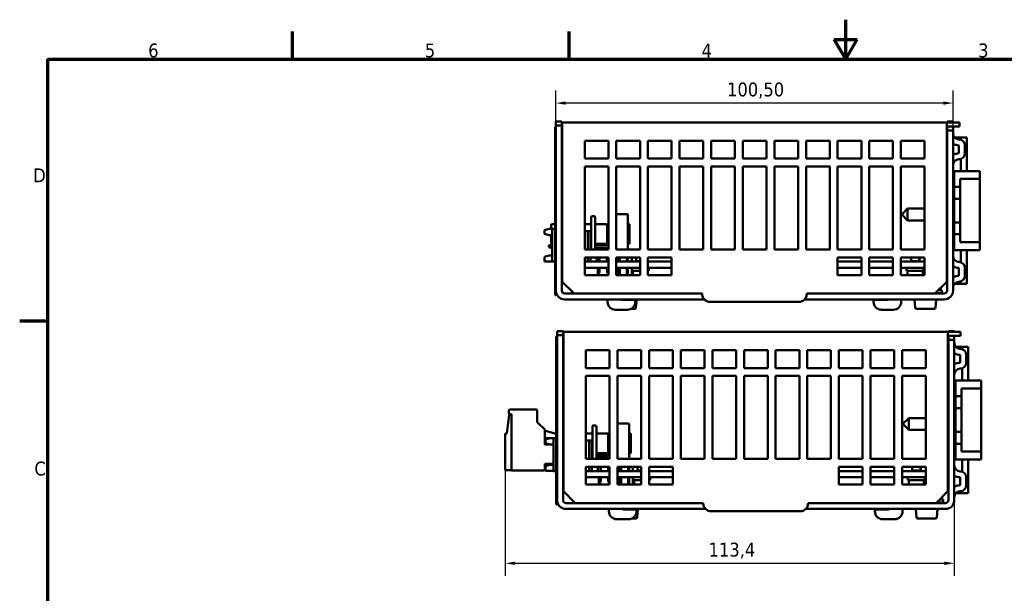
# Model space of a CAD drawing. Header units: millimetres. Extents: x -8 to 1688, y -8 to 1196.
# Tile 5 of 12: x 4 to 1001, y 615 to 1196. Entities that reach past the tile are written whole.
import ezdxf

# ---------------------------------------------------------------- set-up
doc = ezdxf.new("R2010")
doc.units = ezdxf.units.MM
doc.header["$LTSCALE"] = 4
for name, color, linetype, lineweight in [('Bordo (ISO)', 7, 'Continuous', 70), ('Quota (ISO)', 7, 'Continuous', 25), ('Simbolo (ISO)', 7, 'Continuous', 25), ('Visibile (ISO)', 7, 'Continuous', 50)]:
    doc.layers.add(name, color=color, linetype=linetype, lineweight=lineweight)
doc.styles.add('Testo nota (ISO)', font='tahoma.ttf')
doc.dimstyles.new('Default (ISO)', dxfattribs={"dimscale": 4, "dimtxt": 3.5, "dimasz": 2.5, "dimexe": 3.175, "dimexo": 0, "dimgap": 0.762, "dimtad": 1, "dimrnd": 1e-08, "dimzin": 0, "dimtxsty": 'Testo nota (ISO)', "dimcen": 0.09, "dimdle": 10, "dimclrd": 256, "dimclre": 256, "dimclrt": 256, "dimazin": 0, "dimtfac": 1.001486, "dimtmove": 0, "dimatfit": 3, "dimfxl": 1, "dimtolj": 1, "dimtzin": 0, "dimlwd": -1, "dimlwe": -1, "dimarcsym": 0})

# ---------------------------------------------------------------- blocks, each defined once
blk = doc.blocks.new('Bordi adel')
at = {"layer": 'Bordo (ISO)'}
for p, q in [((210, 289), (210, 299)), ((70, 289), (70, 296)), ((140, 289), (140, 296)), ((207.11, 294), (212.89, 294)), ((210, 289), (207.11, 294)), ((210, 289), (212.89, 294)), ((8, 289), (412, 289)), ((8, 289), (8, 8)), ((8, 222.75), (1, 222.75))]:
    blk.add_line(p, q, dxfattribs=at)
at = {"layer": 'Simbolo (ISO)', "char_height": 3.5, "style": 'Testo nota (ISO)'}
for s, insert, attachment_point in [('6', (34.83, 289.4), 8), ('5', (104.83, 289.4), 8), ('4', (174.83, 289.4), 8), ('3', (244.83, 289.4), 8), ('D', (7.6, 259.62), 6), ('C', (7.6, 185.38), 6)]:
    blk.add_mtext(s, dxfattribs=dict(at, insert=insert, attachment_point=attachment_point))
blk = doc.blocks.new('*D6')
at = {"layer": 'Defpoints', "color": 0, "transparency": 16777216}
for p in [(546.65, 1111.6), (546.65, 1092.79), (948.65, 1087.99)]:
    blk.add_point(p, dxfattribs=at)
at = {"layer": 'Quota (ISO)', "transparency": 16777216}
for p, q in [((546.65, 1092.79), (546.65, 1124.3)), ((948.65, 1087.99), (948.65, 1124.3)), ((938.65, 1111.6), (556.65, 1111.6))]:
    blk.add_line(p, q, dxfattribs=at)
for points in [[(556.65, 1113.26), (556.65, 1109.93), (546.65, 1111.6)], [(938.65, 1113.26), (938.65, 1109.93), (948.65, 1111.6)]]:
    blk.add_solid(points, dxfattribs=at)
at = {"layer": 'Quota (ISO)', "transparency": 16777216, "insert": (719.91, 1132.4), "char_height": 14, "attachment_point": 1, "style": 'Testo nota (ISO)'}
blk.add_mtext('\\A1;100,50', dxfattribs=at)
blk = doc.blocks.new('*D10')
at = {"layer": 'Defpoints', "color": 0, "transparency": 16777216}
for p in [(495.44, 740.18), (949.89, 709.78), (949.89, 645.78)]:
    blk.add_point(p, dxfattribs=at)
at = {"layer": 'Quota (ISO)', "transparency": 16777216}
for p, q in [((495.44, 740.18), (495.44, 633.08)), ((949.89, 709.78), (949.89, 633.08)), ((505.44, 645.78), (939.89, 645.78))]:
    blk.add_line(p, q, dxfattribs=at)
for points in [[(505.44, 647.45), (505.44, 644.11), (495.44, 645.78)], [(939.89, 647.45), (939.89, 644.11), (949.89, 645.78)]]:
    blk.add_solid(points, dxfattribs=at)
at = {"layer": 'Quota (ISO)', "transparency": 16777216, "insert": (695.96, 666.6), "char_height": 14, "attachment_point": 1, "style": 'Testo nota (ISO)'}
blk.add_mtext('\\A1; 113,4', dxfattribs=at)

msp = doc.modelspace()

# ---------------------------------------------------------------- linework, layer by layer
at = {"layer": 'Visibile (ISO)'}
for p, q in [((545.852, 1083.186), (545.852, 1087.186)), ((546.652, 1087.186), (545.852, 1087.186)), ((546.652, 1092.786), (546.652, 1088.786)), ((552.652, 1092.786), (546.652, 1092.786)), ((546.652, 1088.786), (552.652, 1088.786)), ((546.652, 1088.786), (546.652, 921.786)), ((552.652, 1088.786), (552.652, 1092.786)), ((552.652, 1088.786), (552.652, 921.786)), ((553.052, 1091.986), (942.252, 1091.986)), ((553.052, 1085.986), (553.052, 1091.986)), ((948.11, 1091.986), (942.252, 1091.986)), ((942.252, 1091.986), (942.252, 1085.986)), ((942.252, 1087.986), (942.652, 1087.986)), ((942.652, 1091.986), (942.652, 1092.786)), ((942.652, 1092.786), (948.652, 1092.786)), ((942.652, 1087.986), (942.652, 1083.986)), ((948.652, 1087.986), (942.652, 1087.986)), ((948.11, 1091.986), (949.194, 1091.986)), ((948.652, 1092.786), (948.652, 1091.986)), ((948.652, 1083.986), (948.652, 1087.986)), ((949.194, 1087.986), (948.652, 1087.986)), ((949.194, 1091.986), (955.052, 1091.986)), ((955.052, 1087.986), (949.194, 1087.986)), ((955.052, 1087.986), (955.052, 1091.986)), ((545.852, 1083.186), (545.852, 921.186)), ((553.052, 1085.986), (553.052, 930.786)), ((942.252, 930.786), (942.252, 1085.986)), ((942.652, 1083.986), (948.652, 1083.986)), ((942.652, 1083.986), (942.652, 921.786)), ((948.652, 921.786), (948.652, 1083.986)), ((955.847, 1076.786), (950.18, 1076.786)), ((956.652, 1076.786), (955.847, 1076.786)), ((962.652, 1076.786), (956.652, 1076.786)), ((956.652, 1074.442), (956.652, 1076.786)), ((962.652, 1042.786), (962.652, 1076.786)), ((575.852, 1055.386), (575.852, 1073.386)), ((575.852, 1073.386), (599.852, 1073.386)), ((599.852, 1073.386), (599.852, 1055.386)), ((607.852, 1055.386), (607.852, 1073.386)), ((607.852, 1073.386), (631.852, 1073.386)), ((631.852, 1073.386), (631.852, 1055.386)), ((639.852, 1055.386), (639.852, 1073.386)), ((639.852, 1073.386), (663.852, 1073.386)), ((663.852, 1073.386), (663.852, 1055.386)), ((671.852, 1055.386), (671.852, 1073.386)), ((671.852, 1073.386), (695.852, 1073.386)), ((695.852, 1073.386), (695.852, 1055.386)), ((703.852, 1055.386), (703.852, 1073.386)), ((703.852, 1073.386), (727.852, 1073.386)), ((727.852, 1073.386), (727.852, 1055.386)), ((735.852, 1055.386), (735.852, 1073.386)), ((735.852, 1073.386), (759.852, 1073.386)), ((759.852, 1073.386), (759.852, 1055.386)), ((767.852, 1055.386), (767.852, 1073.386)), ((767.852, 1073.386), (791.852, 1073.386)), ((791.852, 1073.386), (791.852, 1055.386)), ((799.852, 1055.386), (799.852, 1073.386)), ((799.852, 1073.386), (823.852, 1073.386)), ((823.852, 1073.386), (823.852, 1055.386)), ((831.852, 1055.386), (831.852, 1073.386)), ((831.852, 1073.386), (855.852, 1073.386)), ((855.852, 1073.386), (855.852, 1055.386)), ((863.852, 1055.386), (863.852, 1073.386)), ((863.852, 1073.386), (887.852, 1073.386)), ((887.852, 1073.386), (887.852, 1055.386)), ((895.852, 1055.386), (895.852, 1073.386)), ((895.852, 1073.386), (919.852, 1073.386)), ((919.852, 1073.386), (919.852, 1055.386)), ((954.652, 1060.786), (954.652, 1068.786)), ((960.652, 1068.786), (960.652, 1060.786)), ((599.852, 1055.386), (575.852, 1055.386)), ((575.852, 963.386), (575.852, 1047.386)), ((575.852, 1047.386), (599.852, 1047.386)), ((599.852, 1047.386), (599.852, 963.386)), ((631.852, 1055.386), (607.852, 1055.386)), ((607.852, 963.386), (607.852, 1047.386)), ((607.852, 1047.386), (631.852, 1047.386)), ((631.852, 1047.386), (631.852, 963.386)), ((663.852, 1055.386), (639.852, 1055.386)), ((639.852, 963.386), (639.852, 1047.386)), ((639.852, 1047.386), (663.852, 1047.386)), ((663.852, 1047.386), (663.852, 963.386)), ((695.852, 1055.386), (671.852, 1055.386)), ((671.852, 963.386), (671.852, 1047.386)), ((671.852, 1047.386), (695.852, 1047.386)), ((695.852, 1047.386), (695.852, 963.386)), ((727.852, 1055.386), (703.852, 1055.386)), ((703.852, 963.386), (703.852, 1047.386)), ((703.852, 1047.386), (727.852, 1047.386)), ((727.852, 1047.386), (727.852, 963.386)), ((759.852, 1055.386), (735.852, 1055.386)), ((735.852, 963.386), (735.852, 1047.386)), ((735.852, 1047.386), (759.852, 1047.386)), ((759.852, 1047.386), (759.852, 963.386)), ((791.852, 1055.386), (767.852, 1055.386)), ((767.852, 963.386), (767.852, 1047.386)), ((767.852, 1047.386), (791.852, 1047.386)), ((791.852, 1047.386), (791.852, 963.386)), ((823.852, 1055.386), (799.852, 1055.386)), ((799.852, 963.386), (799.852, 1047.386)), ((799.852, 1047.386), (823.852, 1047.386)), ((823.852, 1047.386), (823.852, 963.386)), ((855.852, 1055.386), (831.852, 1055.386)), ((831.852, 963.386), (831.852, 1047.386)), ((831.852, 1047.386), (855.852, 1047.386)), ((855.852, 1047.386), (855.852, 963.386)), ((887.852, 1055.386), (863.852, 1055.386)), ((863.852, 963.386), (863.852, 1047.386)), ((863.852, 1047.386), (887.852, 1047.386)), ((887.852, 1047.386), (887.852, 963.386)), ((919.852, 1055.386), (895.852, 1055.386)), ((895.852, 963.386), (895.852, 1047.386)), ((895.852, 1047.386), (919.852, 1047.386)), ((919.852, 1047.386), (919.852, 963.386)), ((956.652, 1042.786), (956.652, 1055.129)), ((942.652, 1042.786), (942.252, 1042.786)), ((949.852, 1042.786), (948.652, 1042.786)), ((949.852, 1042.786), (975.852, 1042.786)), ((949.852, 1026.786), (949.852, 1042.786)), ((975.852, 1042.786), (975.852, 1034.786)), ((942.652, 1034.786), (942.252, 1034.786)), ((949.852, 1034.786), (948.652, 1034.786)), ((949.852, 1014.786), (949.852, 1026.786)), ((955.852, 1026.786), (949.852, 1026.786)), ((955.852, 1034.786), (955.852, 1026.786)), ((975.852, 1034.786), (955.852, 1034.786)), ((955.852, 1026.786), (955.852, 978.786)), ((975.852, 970.786), (975.852, 1034.786)), ((942.252, 1022.786), (942.652, 1022.786)), ((949.852, 1010.386), (948.652, 1010.386)), ((949.852, 990.786), (949.852, 1014.786)), ((949.852, 1014.786), (955.852, 1014.786)), ((585.616, 997.186), (583.216, 997.186)), ((618.816, 999.186), (607.852, 999.186)), ((619.616, 963.386), (619.616, 998.386)), ((896.652, 998.786), (902.652, 1004.786)), ((896.652, 998.786), (902.652, 992.786)), ((902.652, 1004.786), (902.652, 992.786)), ((919.852, 1004.786), (902.652, 1004.786)), ((942.652, 1004.786), (942.252, 1004.786)), ((542.016, 984.386), (542.016, 988.386)), ((545.852, 989.186), (542.816, 989.186)), ((553.052, 989.186), (552.652, 989.186)), ((581.616, 989.186), (575.852, 989.186)), ((582.416, 963.386), (582.416, 996.386)), ((586.416, 996.386), (586.416, 963.386)), ((587.216, 989.186), (597.616, 989.186)), ((598.416, 988.386), (598.416, 969.986)), ((619.616, 989.186), (621.216, 989.186)), ((621.216, 989.186), (621.216, 969.186)), ((919.852, 992.786), (902.652, 992.786)), ((942.652, 992.786), (942.252, 992.786)), ((948.652, 995.186), (949.852, 995.186)), ((949.852, 987.891), (948.652, 987.786)), ((949.852, 978.786), (949.852, 990.786)), ((955.852, 990.786), (949.852, 990.786)), ((534.998, 983.099), (539.798, 984.386)), ((534.998, 979.272), (534.998, 983.099)), ((539.798, 977.986), (534.998, 979.272)), ((539.798, 984.386), (542.998, 984.386)), ((539.798, 977.986), (542.998, 977.986)), ((542.016, 969.986), (542.016, 977.986)), ((542.998, 984.386), (542.998, 951.186)), ((542.998, 984.386), (545.852, 984.386)), ((552.652, 981.986), (553.052, 981.986)), ((575.852, 981.986), (578.998, 981.986)), ((578.998, 981.986), (578.998, 963.386)), ((578.998, 981.986), (581.798, 981.986)), ((581.798, 981.986), (581.798, 963.386)), ((598.416, 984.786), (599.852, 984.786)), ((942.652, 982.786), (942.252, 982.786)), ((949.852, 962.786), (949.852, 978.786)), ((949.852, 978.786), (955.852, 978.786)), ((955.852, 978.786), (955.852, 970.786)), ((542.998, 968.425), (539.598, 967.386)), ((542.998, 968.418), (539.598, 967.378)), ((542.998, 968.016), (539.598, 966.976)), ((539.598, 966.976), (539.598, 967.378)), ((539.598, 966.888), (539.598, 966.283)), ((542.998, 969.186), (542.816, 969.186)), ((581.798, 967.706), (582.416, 967.706)), ((586.416, 967.706), (597.394, 967.706)), ((587.216, 969.186), (597.616, 969.186)), ((598.416, 973.586), (599.852, 973.586)), ((619.616, 969.186), (621.216, 969.186)), ((619.656, 967.186), (619.616, 967.186)), ((619.656, 963.386), (619.656, 967.186)), ((942.252, 970.786), (942.652, 970.786)), ((948.652, 970.786), (949.852, 970.786)), ((955.852, 970.786), (975.852, 970.786)), ((975.852, 970.786), (975.852, 962.786)), ((534.998, 956.099), (539.798, 957.386)), ((542.998, 965.156), (539.598, 966.195)), ((542.998, 964.753), (539.598, 965.793)), ((542.998, 964.746), (539.598, 965.786)), ((539.798, 957.386), (542.998, 957.386)), ((599.852, 963.386), (575.852, 963.386)), ((581.798, 965.146), (582.416, 965.146)), ((586.416, 965.146), (597.431, 965.146)), ((598.162, 964.435), (598.175, 963.386)), ((631.852, 963.386), (607.852, 963.386)), ((663.852, 963.386), (639.852, 963.386)), ((695.852, 963.386), (671.852, 963.386)), ((727.852, 963.386), (703.852, 963.386)), ((759.852, 963.386), (735.852, 963.386)), ((791.852, 963.386), (767.852, 963.386)), ((823.852, 963.386), (799.852, 963.386)), ((855.852, 963.386), (831.852, 963.386)), ((887.852, 963.386), (863.852, 963.386)), ((919.852, 963.386), (895.852, 963.386)), ((919.852, 963.986), (919.252, 963.386)), ((942.652, 962.786), (942.252, 962.786)), ((949.852, 962.786), (948.652, 962.786)), ((975.852, 962.786), (949.852, 962.786)), ((956.652, 950.442), (956.652, 962.786)), ((962.652, 928.786), (962.652, 962.786)), ((534.998, 951.386), (534.998, 956.099)), ((542.998, 951.386), (534.998, 951.386)), ((545.852, 951.186), (542.998, 951.186)), ((553.052, 951.186), (552.652, 951.186)), ((575.852, 937.386), (575.852, 955.386)), ((575.852, 955.386), (599.852, 955.386)), ((599.852, 951.186), (575.852, 951.186)), ((578.998, 955.386), (578.998, 951.186)), ((581.798, 955.386), (581.798, 951.186)), ((587.685, 955.386), (588.052, 951.186)), ((588.317, 951.186), (588.317, 954.266)), ((590.877, 951.186), (590.877, 954.266)), ((598.275, 955.386), (598.327, 951.186)), ((599.852, 955.386), (599.852, 937.386)), ((607.852, 937.386), (607.852, 955.386)), ((607.852, 955.386), (631.852, 955.386)), ((631.852, 951.186), (607.852, 951.186)), ((608.456, 955.386), (608.456, 951.186)), ((609.656, 951.186), (609.656, 955.386)), ((611.452, 951.186), (611.452, 955.386)), ((618.456, 955.386), (618.456, 951.186)), ((619.656, 951.186), (619.656, 955.386)), ((623.452, 951.186), (623.452, 955.386)), ((628.061, 951.586), (628.061, 951.186)), ((628.061, 951.586), (631.852, 951.586)), ((631.852, 955.386), (631.852, 937.386)), ((639.852, 937.386), (639.852, 955.386)), ((639.852, 955.386), (663.852, 955.386)), ((663.852, 951.186), (639.852, 951.186)), ((663.852, 955.386), (663.852, 937.386)), ((831.852, 937.386), (831.852, 955.386)), ((831.852, 955.386), (855.852, 955.386)), ((855.852, 951.186), (831.852, 951.186)), ((855.852, 955.386), (855.852, 937.386)), ((863.852, 937.386), (863.852, 955.386)), ((863.852, 955.386), (887.852, 955.386)), ((887.852, 951.186), (863.852, 951.186)), ((887.852, 955.386), (887.852, 937.386)), ((895.852, 937.386), (895.852, 955.386)), ((895.852, 955.386), (919.852, 955.386)), ((919.852, 951.186), (895.852, 951.186)), ((906.14, 951.586), (906.14, 951.186)), ((906.14, 951.586), (914.46, 951.586)), ((914.46, 951.186), (914.46, 951.586)), ((914.652, 951.186), (914.652, 955.386)), ((919.852, 955.386), (919.852, 937.386)), ((942.652, 951.186), (942.252, 951.186)), ((575.852, 944.786), (599.852, 944.786)), ((599.852, 937.386), (575.852, 937.386)), ((589.052, 944.786), (589.052, 937.386)), ((590.877, 940.571), (589.052, 940.571)), ((589.052, 939.298), (589.117, 939.186)), ((589.117, 939.186), (590.077, 939.186)), ((590.877, 940.571), (590.077, 939.186)), ((590.877, 940.571), (590.877, 944.786)), ((598.407, 944.786), (598.46, 940.555)), ((599.852, 940.573), (598.46, 940.555)), ((599.277, 939.18), (598.46, 940.555)), ((599.277, 939.18), (599.852, 939.187)), ((607.852, 944.786), (631.852, 944.786)), ((631.852, 937.386), (607.852, 937.386)), ((608.456, 944.786), (608.456, 937.386)), ((609.656, 937.386), (609.656, 944.786)), ((611.452, 937.386), (611.452, 944.786)), ((618.456, 944.786), (618.456, 937.386)), ((619.656, 937.386), (619.656, 944.786)), ((623.452, 937.386), (623.452, 944.786)), ((623.621, 941.746), (623.621, 944.786)), ((623.621, 941.746), (631.852, 941.746)), ((624.621, 937.386), (624.621, 941.746)), ((639.852, 944.786), (663.852, 944.786)), ((639.852, 941.746), (640.821, 941.746)), ((663.852, 937.386), (639.852, 937.386)), ((640.821, 941.746), (640.821, 944.786)), ((831.852, 944.786), (855.852, 944.786)), ((855.852, 937.386), (831.852, 937.386)), ((863.852, 944.786), (887.852, 944.786)), ((887.852, 937.386), (863.852, 937.386)), ((895.852, 944.786), (919.852, 944.786)), ((919.852, 937.386), (895.852, 937.386)), ((901.7, 941.746), (901.7, 944.786)), ((901.7, 941.746), (918.9, 941.746)), ((902.7, 937.386), (902.7, 941.746)), ((917.9, 937.386), (917.9, 941.746)), ((918.9, 941.746), (918.9, 944.786)), ((942.252, 944.786), (942.652, 944.786)), ((948.652, 944.786), (949.619, 944.786)), ((949.619, 945.892), (949.619, 944.786)), ((954.652, 936.786), (954.652, 944.786)), ((960.652, 944.786), (960.652, 936.786)), ((565.052, 918.786), (553.052, 930.786)), ((942.252, 930.786), (930.252, 918.786)), ((950.18, 928.786), (955.847, 928.786)), ((955.847, 928.786), (956.652, 928.786)), ((956.652, 928.786), (956.652, 931.129)), ((956.652, 928.786), (962.652, 928.786)), ((545.852, 917.186), (545.852, 921.186)), ((545.852, 917.186), (546.652, 917.186)), ((546.652, 921.186), (546.652, 921.786)), ((546.652, 921.186), (546.652, 917.186)), ((568.934, 918.786), (555.652, 918.786)), ((565.052, 918.786), (568.934, 918.786)), ((584.611, 918.786), (568.934, 918.786)), ((584.611, 918.786), (600.288, 918.786)), ((651.028, 918.786), (600.288, 918.786)), ((651.028, 918.786), (671.028, 918.786)), ((671.17, 918.786), (671.028, 918.786)), ((672.932, 918.786), (671.17, 918.786)), ((672.932, 918.786), (694.652, 918.786)), ((694.652, 918.786), (694.652, 918.386)), ((800.652, 918.386), (800.652, 918.786)), ((800.652, 918.786), (822.373, 918.786)), ((824.134, 918.786), (822.373, 918.786)), ((824.276, 918.786), (824.134, 918.786)), ((824.276, 918.786), (844.276, 918.786)), ((893.849, 918.786), (844.276, 918.786)), ((893.849, 918.786), (909.526, 918.786)), ((925.203, 918.786), (909.526, 918.786)), ((939.652, 918.786), (925.203, 918.786)), ((925.203, 918.786), (930.252, 918.786)), ((930.652, 919.186), (937.29, 919.186)), ((933.852, 922.386), (937.29, 922.386)), ((936.29, 922.386), (936.29, 924.823)), ((937.29, 919.186), (937.29, 922.386)), ((568.934, 912.786), (555.652, 912.786)), ((568.934, 912.786), (584.611, 912.786)), ((600.288, 912.786), (584.611, 912.786)), ((599.052, 910.386), (599.052, 912.786)), ((651.028, 912.786), (600.288, 912.786)), ((613.052, 912.386), (613.052, 912.786)), ((627.052, 912.386), (613.052, 912.386)), ((627.052, 912.386), (627.052, 910.386)), ((627.708, 904.281), (628.452, 912.786)), ((671.028, 912.786), (651.028, 912.786)), ((671.028, 912.786), (671.17, 912.786)), ((671.17, 912.786), (691.17, 912.786)), ((696.939, 912.786), (691.17, 912.786)), ((702.652, 910.386), (792.652, 910.386)), ((804.134, 912.786), (798.365, 912.786)), ((804.134, 912.786), (824.134, 912.786)), ((824.134, 912.786), (824.276, 912.786)), ((844.276, 912.786), (824.276, 912.786)), ((893.849, 912.786), (844.276, 912.786)), ((882.252, 912.386), (868.252, 912.386)), ((868.252, 910.386), (868.252, 912.386)), ((882.252, 912.786), (882.252, 912.386)), ((909.526, 912.786), (893.849, 912.786)), ((896.252, 912.786), (896.252, 910.386)), ((909.526, 912.786), (925.203, 912.786)), ((910.396, 904.281), (909.652, 912.786)), ((939.652, 912.786), (925.203, 912.786)), ((930.908, 904.281), (931.652, 912.786)), ((619.052, 902.386), (607.052, 902.386)), ((626.513, 903.186), (622.539, 903.186)), ((888.252, 902.386), (876.252, 902.386)), ((929.713, 903.186), (911.592, 903.186)), ((547.894, 880.781), (547.894, 876.781)), ((553.894, 880.781), (547.894, 880.781)), ((553.894, 876.781), (553.894, 880.781)), ((554.294, 879.981), (943.494, 879.981)), ((554.294, 873.981), (554.294, 879.981)), ((949.352, 879.981), (943.494, 879.981)), ((943.494, 879.981), (943.494, 873.981)), ((943.894, 879.981), (943.894, 880.781)), ((943.894, 880.781), (949.894, 880.781)), ((949.352, 879.981), (950.436, 879.981)), ((949.894, 880.781), (949.894, 879.981)), ((950.436, 879.981), (956.294, 879.981)), ((956.294, 875.981), (956.294, 879.981)), ((547.094, 871.181), (547.094, 875.181)), ((547.894, 875.181), (547.094, 875.181)), ((547.094, 871.181), (547.094, 709.181)), ((547.894, 876.781), (553.894, 876.781)), ((547.894, 876.781), (547.894, 709.781)), ((553.894, 876.781), (553.894, 709.781)), ((554.294, 873.981), (554.294, 718.781)), ((943.494, 875.981), (943.894, 875.981)), ((943.494, 718.781), (943.494, 873.981)), ((943.894, 875.981), (943.894, 871.981)), ((949.894, 875.981), (943.894, 875.981)), ((943.894, 871.981), (949.894, 871.981)), ((943.894, 871.981), (943.894, 709.781)), ((949.894, 871.981), (949.894, 875.981)), ((950.436, 875.981), (949.894, 875.981)), ((949.894, 709.781), (949.894, 871.981)), ((956.294, 875.981), (950.436, 875.981)), ((577.094, 843.381), (577.094, 861.381)), ((577.094, 861.381), (601.094, 861.381)), ((601.094, 861.381), (601.094, 843.381)), ((609.094, 843.381), (609.094, 861.381)), ((609.094, 861.381), (633.094, 861.381)), ((633.094, 861.381), (633.094, 843.381)), ((641.094, 843.381), (641.094, 861.381)), ((641.094, 861.381), (665.094, 861.381)), ((665.094, 861.381), (665.094, 843.381)), ((673.094, 843.381), (673.094, 861.381)), ((673.094, 861.381), (697.094, 861.381)), ((697.094, 861.381), (697.094, 843.381)), ((705.094, 843.381), (705.094, 861.381)), ((705.094, 861.381), (729.094, 861.381)), ((729.094, 861.381), (729.094, 843.381)), ((737.094, 843.381), (737.094, 861.381)), ((737.094, 861.381), (761.094, 861.381)), ((761.094, 861.381), (761.094, 843.381)), ((769.094, 843.381), (769.094, 861.381)), ((769.094, 861.381), (793.094, 861.381)), ((793.094, 861.381), (793.094, 843.381)), ((801.094, 843.381), (801.094, 861.381)), ((801.094, 861.381), (825.094, 861.381)), ((825.094, 861.381), (825.094, 843.381)), ((833.094, 843.381), (833.094, 861.381)), ((833.094, 861.381), (857.094, 861.381)), ((857.094, 861.381), (857.094, 843.381)), ((865.094, 843.381), (865.094, 861.381)), ((865.094, 861.381), (889.094, 861.381)), ((889.094, 861.381), (889.094, 843.381)), ((897.094, 843.381), (897.094, 861.381)), ((897.094, 861.381), (921.094, 861.381)), ((921.094, 861.381), (921.094, 843.381)), ((957.089, 864.781), (951.422, 864.781)), ((957.894, 864.781), (957.089, 864.781)), ((963.894, 864.781), (957.894, 864.781)), ((957.894, 862.437), (957.894, 864.781)), ((963.894, 830.781), (963.894, 864.781)), ((955.894, 848.781), (955.894, 856.781)), ((961.894, 856.781), (961.894, 848.781)), ((601.094, 843.381), (577.094, 843.381)), ((633.094, 843.381), (609.094, 843.381)), ((665.094, 843.381), (641.094, 843.381)), ((697.094, 843.381), (673.094, 843.381)), ((729.094, 843.381), (705.094, 843.381)), ((761.094, 843.381), (737.094, 843.381)), ((793.094, 843.381), (769.094, 843.381)), ((825.094, 843.381), (801.094, 843.381)), ((857.094, 843.381), (833.094, 843.381)), ((889.094, 843.381), (865.094, 843.381)), ((921.094, 843.381), (897.094, 843.381)), ((957.894, 830.781), (957.894, 843.124)), ((577.094, 751.381), (577.094, 835.381)), ((577.094, 835.381), (601.094, 835.381)), ((601.094, 835.381), (601.094, 751.381)), ((609.094, 751.381), (609.094, 835.381)), ((609.094, 835.381), (633.094, 835.381)), ((633.094, 835.381), (633.094, 751.381)), ((641.094, 751.381), (641.094, 835.381)), ((641.094, 835.381), (665.094, 835.381)), ((665.094, 835.381), (665.094, 751.381)), ((673.094, 751.381), (673.094, 835.381)), ((673.094, 835.381), (697.094, 835.381)), ((697.094, 835.381), (697.094, 751.381)), ((705.094, 751.381), (705.094, 835.381)), ((705.094, 835.381), (729.094, 835.381)), ((729.094, 835.381), (729.094, 751.381)), ((737.094, 751.381), (737.094, 835.381)), ((737.094, 835.381), (761.094, 835.381)), ((761.094, 835.381), (761.094, 751.381)), ((769.094, 751.381), (769.094, 835.381)), ((769.094, 835.381), (793.094, 835.381)), ((793.094, 835.381), (793.094, 751.381)), ((801.094, 751.381), (801.094, 835.381)), ((801.094, 835.381), (825.094, 835.381)), ((825.094, 835.381), (825.094, 751.381)), ((833.094, 751.381), (833.094, 835.381)), ((833.094, 835.381), (857.094, 835.381)), ((857.094, 835.381), (857.094, 751.381)), ((865.094, 751.381), (865.094, 835.381)), ((865.094, 835.381), (889.094, 835.381)), ((889.094, 835.381), (889.094, 751.381)), ((897.094, 751.381), (897.094, 835.381)), ((897.094, 835.381), (921.094, 835.381)), ((921.094, 835.381), (921.094, 751.381)), ((943.894, 830.781), (943.494, 830.781)), ((951.094, 830.781), (949.894, 830.781)), ((951.094, 830.781), (977.094, 830.781)), ((951.094, 814.781), (951.094, 830.781)), ((977.094, 830.781), (977.094, 822.781)), ((943.894, 822.781), (943.494, 822.781)), ((951.094, 822.781), (949.894, 822.781)), ((957.094, 822.781), (957.094, 814.781)), ((977.094, 822.781), (957.094, 822.781)), ((977.094, 758.781), (977.094, 822.781)), ((943.494, 810.781), (943.894, 810.781)), ((951.094, 802.781), (951.094, 814.781)), ((957.094, 814.781), (951.094, 814.781)), ((957.094, 814.781), (957.094, 766.781)), ((499.04, 797.981), (499.04, 800.381)), ((500.24, 801.581), (525.84, 801.581)), ((527.84, 799.581), (527.84, 788.781)), ((951.094, 798.381), (949.894, 798.381)), ((951.094, 778.781), (951.094, 802.781)), ((951.094, 802.781), (957.094, 802.781)), ((497.04, 777.08), (499.385, 796.181)), ((499.385, 796.181), (501.84, 796.181)), ((501.84, 796.781), (500.24, 796.781)), ((501.84, 739.581), (501.84, 796.781)), ((527.84, 788.781), (535.44, 781.181)), ((897.894, 786.781), (903.894, 792.781)), ((903.894, 792.781), (903.894, 780.781)), ((921.094, 792.781), (903.894, 792.781)), ((943.894, 792.781), (943.494, 792.781)), ((535.44, 781.181), (535.44, 766.581)), ((547.094, 776.892), (536.332, 779.744)), ((583.658, 751.381), (583.658, 784.381)), ((586.858, 785.181), (584.458, 785.181)), ((587.658, 784.381), (587.658, 751.381)), ((620.058, 787.181), (609.094, 787.181)), ((620.858, 751.381), (620.858, 786.381)), ((897.894, 786.781), (903.894, 780.781)), ((921.094, 780.781), (903.894, 780.781)), ((943.894, 780.781), (943.494, 780.781)), ((949.894, 783.181), (951.094, 783.181)), ((951.094, 766.781), (951.094, 778.781)), ((957.094, 778.781), (951.094, 778.781)), ((495.44, 777.08), (497.04, 777.08)), ((495.44, 740.181), (495.44, 777.08)), ((536.24, 771.094), (541.04, 772.381)), ((536.24, 767.267), (536.24, 771.094)), ((536.684, 772.735), (546.277, 772.381)), ((541.04, 772.381), (544.24, 772.381)), ((543.258, 772.381), (543.258, 772.492)), ((544.24, 772.381), (544.24, 739.181)), ((544.24, 772.381), (547.094, 772.381)), ((547.094, 777.181), (546.006, 777.181)), ((554.294, 777.181), (553.894, 777.181)), ((553.894, 769.981), (554.294, 769.981)), ((582.858, 777.181), (577.094, 777.181)), ((577.094, 769.981), (580.24, 769.981)), ((580.24, 769.981), (580.24, 751.381)), ((580.24, 769.981), (583.04, 769.981)), ((583.04, 769.981), (583.04, 751.381)), ((588.458, 777.181), (598.858, 777.181)), ((599.658, 776.381), (599.658, 757.981)), ((599.658, 772.781), (601.094, 772.781)), ((620.858, 777.181), (622.458, 777.181)), ((622.458, 777.181), (622.458, 757.181)), ((943.894, 770.781), (943.494, 770.781)), ((951.094, 775.886), (949.894, 775.781)), ((536.04, 765.981), (541.04, 765.981)), ((541.04, 765.981), (536.24, 767.267)), ((541.04, 765.981), (544.24, 765.981)), ((599.658, 761.581), (601.094, 761.581)), ((943.494, 758.781), (943.894, 758.781)), ((949.894, 758.781), (951.094, 758.781)), ((951.094, 750.781), (951.094, 766.781)), ((951.094, 766.781), (957.094, 766.781)), ((957.094, 766.781), (957.094, 758.781)), ((957.094, 758.781), (977.094, 758.781)), ((977.094, 758.781), (977.094, 750.781)), ((601.094, 751.381), (577.094, 751.381)), ((587.658, 755.701), (598.635, 755.701)), ((587.658, 753.141), (598.673, 753.141)), ((588.458, 757.181), (598.858, 757.181)), ((599.404, 752.43), (599.417, 751.381)), ((633.094, 751.381), (609.094, 751.381)), ((620.858, 757.181), (622.458, 757.181)), ((620.898, 755.181), (620.858, 755.181)), ((620.898, 751.381), (620.898, 755.181)), ((665.094, 751.381), (641.094, 751.381)), ((697.094, 751.381), (673.094, 751.381)), ((729.094, 751.381), (705.094, 751.381)), ((761.094, 751.381), (737.094, 751.381)), ((793.094, 751.381), (769.094, 751.381)), ((825.094, 751.381), (801.094, 751.381)), ((857.094, 751.381), (833.094, 751.381)), ((889.094, 751.381), (865.094, 751.381)), ((921.094, 751.381), (897.094, 751.381)), ((921.094, 751.981), (920.494, 751.381)), ((943.894, 750.781), (943.494, 750.781)), ((951.094, 750.781), (949.894, 750.781)), ((977.094, 750.781), (951.094, 750.781)), ((957.894, 738.437), (957.894, 750.781)), ((963.894, 716.781), (963.894, 750.781)), ((501.84, 740.181), (495.44, 740.181)), ((534.24, 739.581), (501.84, 739.581)), ((544.24, 746.581), (535.44, 746.581)), ((535.44, 740.781), (535.44, 746.581)), ((536.04, 742.581), (536.24, 742.581)), ((536.24, 744.094), (541.04, 745.381)), ((536.24, 739.381), (536.24, 744.094)), ((544.24, 739.381), (536.24, 739.381)), ((541.04, 745.381), (544.24, 745.381)), ((547.094, 739.181), (544.24, 739.181)), ((554.294, 739.181), (553.894, 739.181)), ((577.094, 725.381), (577.094, 743.381)), ((577.094, 743.381), (601.094, 743.381)), ((601.094, 739.181), (577.094, 739.181)), ((580.24, 743.381), (580.24, 739.181)), ((583.04, 743.381), (583.04, 739.181)), ((588.927, 743.381), (589.294, 739.181)), ((589.559, 739.181), (589.559, 742.261)), ((592.119, 739.181), (592.119, 742.261)), ((599.517, 743.381), (599.569, 739.181)), ((601.094, 743.381), (601.094, 725.381)), ((609.094, 725.381), (609.094, 743.381)), ((609.094, 743.381), (633.094, 743.381)), ((633.094, 739.181), (609.094, 739.181)), ((609.698, 743.381), (609.698, 739.181)), ((610.898, 739.181), (610.898, 743.381)), ((612.694, 739.181), (612.694, 743.381)), ((619.698, 743.381), (619.698, 739.181)), ((620.898, 739.181), (620.898, 743.381)), ((624.694, 739.181), (624.694, 743.381)), ((629.303, 739.581), (629.303, 739.181)), ((629.303, 739.581), (633.094, 739.581)), ((633.094, 743.381), (633.094, 725.381)), ((641.094, 725.381), (641.094, 743.381)), ((641.094, 743.381), (665.094, 743.381)), ((665.094, 739.181), (641.094, 739.181)), ((665.094, 743.381), (665.094, 725.381)), ((833.094, 725.381), (833.094, 743.381)), ((833.094, 743.381), (857.094, 743.381)), ((857.094, 739.181), (833.094, 739.181)), ((857.094, 743.381), (857.094, 725.381)), ((865.094, 725.381), (865.094, 743.381)), ((865.094, 743.381), (889.094, 743.381)), ((889.094, 739.181), (865.094, 739.181)), ((889.094, 743.381), (889.094, 725.381)), ((897.094, 725.381), (897.094, 743.381)), ((897.094, 743.381), (921.094, 743.381)), ((921.094, 739.181), (897.094, 739.181)), ((907.382, 739.581), (907.382, 739.181)), ((907.382, 739.581), (915.702, 739.581)), ((915.702, 739.181), (915.702, 739.581)), ((915.894, 739.181), (915.894, 743.381)), ((921.094, 743.381), (921.094, 725.381)), ((943.894, 739.181), (943.494, 739.181)), ((577.094, 732.781), (601.094, 732.781)), ((590.294, 732.781), (590.294, 725.381)), ((592.119, 728.566), (590.294, 728.566)), ((592.119, 728.566), (591.319, 727.181)), ((592.119, 728.566), (592.119, 732.781)), ((599.649, 732.781), (599.702, 728.55)), ((601.094, 728.567), (599.702, 728.55)), ((600.519, 727.175), (599.702, 728.55)), ((609.094, 732.781), (633.094, 732.781)), ((609.698, 732.781), (609.698, 725.381)), ((610.898, 725.381), (610.898, 732.781)), ((612.694, 725.381), (612.694, 732.781)), ((619.698, 732.781), (619.698, 725.381)), ((620.898, 725.381), (620.898, 732.781)), ((624.694, 725.381), (624.694, 732.781)), ((624.863, 729.741), (624.863, 732.781)), ((624.863, 729.741), (633.094, 729.741)), ((625.863, 725.381), (625.863, 729.741)), ((641.094, 732.781), (665.094, 732.781)), ((641.094, 729.741), (642.063, 729.741)), ((642.063, 729.741), (642.063, 732.781)), ((833.094, 732.781), (857.094, 732.781)), ((865.094, 732.781), (889.094, 732.781)), ((897.094, 732.781), (921.094, 732.781)), ((902.942, 729.741), (902.942, 732.781)), ((902.942, 729.741), (920.142, 729.741)), ((903.942, 725.381), (903.942, 729.741)), ((919.142, 725.381), (919.142, 729.741)), ((920.142, 729.741), (920.142, 732.781)), ((943.494, 732.781), (943.894, 732.781)), ((949.894, 732.781), (950.861, 732.781)), ((950.861, 733.887), (950.861, 732.781)), ((955.894, 724.781), (955.894, 732.781)), ((961.894, 732.781), (961.894, 724.781)), ((566.294, 706.781), (554.294, 718.781)), ((601.094, 725.381), (577.094, 725.381)), ((590.294, 727.293), (590.359, 727.181)), ((590.359, 727.181), (591.319, 727.181)), ((600.519, 727.175), (601.094, 727.182)), ((633.094, 725.381), (609.094, 725.381)), ((665.094, 725.381), (641.094, 725.381)), ((857.094, 725.381), (833.094, 725.381)), ((889.094, 725.381), (865.094, 725.381)), ((921.094, 725.381), (897.094, 725.381)), ((943.494, 718.781), (931.494, 706.781)), ((957.894, 716.781), (957.894, 719.124)), ((547.094, 705.181), (547.094, 709.181)), ((547.894, 709.181), (547.894, 709.781)), ((547.894, 709.181), (547.894, 705.181)), ((935.094, 710.381), (938.532, 710.381)), ((937.532, 710.381), (937.532, 712.818)), ((938.532, 707.181), (938.532, 710.381)), ((951.422, 716.781), (957.089, 716.781)), ((957.089, 716.781), (957.894, 716.781)), ((957.894, 716.781), (963.894, 716.781)), ((547.094, 705.181), (547.894, 705.181)), ((570.176, 706.781), (556.894, 706.781)), ((570.176, 700.781), (556.894, 700.781)), ((566.294, 706.781), (570.176, 706.781)), ((585.853, 706.781), (570.176, 706.781)), ((570.176, 700.781), (585.853, 700.781)), ((585.853, 706.781), (601.53, 706.781)), ((601.53, 700.781), (585.853, 700.781)), ((600.294, 698.381), (600.294, 700.781)), ((652.27, 706.781), (601.53, 706.781)), ((652.27, 700.781), (601.53, 700.781)), ((614.294, 700.381), (614.294, 700.781)), ((628.294, 700.381), (614.294, 700.381)), ((628.294, 700.381), (628.294, 698.381)), ((628.95, 692.276), (629.694, 700.781)), ((652.27, 706.781), (672.27, 706.781)), ((672.27, 700.781), (652.27, 700.781)), ((672.412, 706.781), (672.27, 706.781)), ((672.27, 700.781), (672.412, 700.781)), ((674.174, 706.781), (672.412, 706.781)), ((672.412, 700.781), (692.412, 700.781)), ((674.174, 706.781), (695.894, 706.781)), ((698.181, 700.781), (692.412, 700.781)), ((695.894, 706.781), (695.894, 706.381)), ((703.894, 698.381), (793.894, 698.381)), ((805.376, 700.781), (799.607, 700.781)), ((801.894, 706.381), (801.894, 706.781)), ((801.894, 706.781), (823.615, 706.781)), ((805.376, 700.781), (825.376, 700.781)), ((825.376, 706.781), (823.615, 706.781)), ((825.518, 706.781), (825.376, 706.781)), ((825.376, 700.781), (825.518, 700.781)), ((825.518, 706.781), (845.518, 706.781)), ((845.518, 700.781), (825.518, 700.781)), ((895.091, 706.781), (845.518, 706.781)), ((895.091, 700.781), (845.518, 700.781)), ((883.494, 700.381), (869.494, 700.381)), ((869.494, 698.381), (869.494, 700.381)), ((883.494, 700.781), (883.494, 700.381)), ((895.091, 706.781), (910.768, 706.781)), ((910.768, 700.781), (895.091, 700.781)), ((897.494, 700.781), (897.494, 698.381)), ((926.444, 706.781), (910.768, 706.781)), ((910.768, 700.781), (926.444, 700.781)), ((911.638, 692.276), (910.894, 700.781)), ((940.894, 706.781), (926.444, 706.781)), ((926.444, 706.781), (931.494, 706.781)), ((940.894, 700.781), (926.444, 700.781)), ((931.894, 707.181), (938.532, 707.181)), ((932.15, 692.276), (932.894, 700.781)), ((620.294, 690.381), (608.294, 690.381)), ((627.755, 691.181), (623.781, 691.181)), ((889.494, 690.381), (877.494, 690.381)), ((930.955, 691.181), (912.834, 691.181))]:
    msp.add_line(p, q, dxfattribs=at)
for centre, radius, start, end in [((954.652, 1080.786), 6, 180, 270), ((954.652, 1080.786), 12, 240, 270), ((954.652, 1068.786), 6, 0, 90), ((954.652, 1048.786), 12, 90, 120), ((954.652, 1060.786), 6, 270, 0), ((954.652, 1048.786), 6, 90, 180), ((583.216, 996.386), 0.8, 90, 180), ((585.616, 996.386), 0.8, 0, 90), ((618.816, 998.386), 0.8, 0, 90), ((542.816, 988.386), 0.8, 90, 180), ((581.616, 989.986), 0.8, 270, 0), ((587.216, 989.986), 0.8, 180, 270), ((597.616, 988.386), 0.8, 0, 90), ((542.816, 969.986), 0.8, 180, 270), ((581.616, 968.386), 0.8, 0, 76.879487), ((587.216, 968.386), 0.8, 90, 180), ((597.442, 964.426), 3.28, 42.706771, 90.843697), ((597.616, 969.986), 0.8, 270, 0), ((597.442, 964.426), 0.72, 0.715288, 90.843697), ((954.652, 956.786), 6, 180, 270), ((587.597, 954.266), 0.72, 0, 80.126674), ((587.597, 954.266), 3.28, 0, 19.966058), ((954.652, 944.786), 6, 0, 90), ((954.652, 956.786), 12, 240, 270), ((954.652, 924.786), 12, 90, 120), ((954.652, 936.786), 6, 270, 0), ((954.652, 924.786), 6, 90, 180), ((555.652, 921.786), 9, 180, 270), ((555.652, 921.786), 3, 180, 270), ((702.652, 918.386), 8, 180, 270), ((792.652, 918.386), 8, 270, 0), ((939.652, 921.786), 9, 270, 0), ((939.652, 921.786), 3, 270, 0), ((607.052, 910.386), 8, 180, 270), ((619.052, 910.386), 8, 270, 0), ((876.252, 910.386), 8, 180, 270), ((888.252, 910.386), 8, 270, 0), ((626.513, 904.386), 1.2, 270, 355), ((911.592, 904.386), 1.2, 185, 270), ((929.713, 904.386), 1.2, 270, 355), ((955.894, 868.781), 6, 180, 270), ((955.894, 868.781), 12, 240, 270), ((955.894, 856.781), 6, 0, 90), ((955.894, 836.781), 12, 90, 120), ((955.894, 848.781), 6, 270, 0), ((955.894, 836.781), 6, 90, 180), ((500.24, 800.381), 1.2, 90, 180), ((500.24, 797.981), 1.2, 180, 270), ((525.84, 799.581), 2, 0, 90), ((536.64, 780.904), 1.2, 180, 255.158077), ((582.858, 777.981), 0.8, 270, 0), ((584.458, 784.381), 0.8, 90, 180), ((586.858, 784.381), 0.8, 0, 90), ((588.458, 777.981), 0.8, 180, 270), ((620.058, 786.381), 0.8, 0, 90), ((536.64, 771.535), 1.2, 87.886119, 180), ((598.858, 776.381), 0.8, 0, 90), ((536.04, 766.581), 0.6, 180, 270), ((598.858, 757.981), 0.8, 270, 0), ((582.858, 756.381), 0.8, 0, 76.879487), ((588.458, 756.381), 0.8, 90, 180), ((598.684, 752.421), 3.28, 42.706771, 90.843697), ((598.684, 752.421), 0.72, 0.715288, 90.843697), ((534.24, 740.781), 1.2, 270, 0), ((536.04, 741.981), 0.6, 90, 180), ((588.839, 742.261), 0.72, 0, 80.126674), ((588.839, 742.261), 3.28, 0, 19.966058), ((955.894, 744.781), 6, 180, 270), ((955.894, 732.781), 6, 0, 90), ((955.894, 744.781), 12, 240, 270), ((955.894, 712.781), 12, 90, 120), ((955.894, 712.781), 6, 90, 180), ((955.894, 724.781), 6, 270, 0), ((556.894, 709.781), 9, 180, 270), ((556.894, 709.781), 3, 180, 270), ((940.894, 709.781), 9, 270, 0), ((940.894, 709.781), 3, 270, 0), ((608.294, 698.381), 8, 180, 270), ((620.294, 698.381), 8, 270, 0), ((703.894, 706.381), 8, 180, 270), ((793.894, 706.381), 8, 270, 0), ((877.494, 698.381), 8, 180, 270), ((889.494, 698.381), 8, 270, 0), ((627.755, 692.381), 1.2, 270, 355), ((912.834, 692.381), 1.2, 185, 270), ((930.955, 692.381), 1.2, 270, 355)]:
    msp.add_arc(centre, radius, start, end, dxfattribs=at)
for centre, major_axis, ratio, start_param, end_param in [((539.598, 966.771), (0, -0.614), 0.0000454, 2.9873148, 3.1415917), ((539.598, 966.83), (0, -0.579), 0.0006153, 1.6717881, 1.826065), ((539.598, 966.341), (0, -0.579), 0.0006153, 1.3155275, 1.4698045), ((539.598, 966.4), (0, 0.614), 0.0000454, 3.1415037, 3.2957818)]:
    msp.add_ellipse(centre, major_axis=major_axis, ratio=ratio, start_param=start_param, end_param=end_param, dxfattribs=at)
for points, knots in [([(628.061, 955.383), (628.061, 955.114), (628.061, 954.837), (628.061, 953.697), (628.061, 952.625), (628.061, 951.586)], [0.100317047, 0.100317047, 0.100317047, 0.100317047, 0.122461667, 0.122461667, 0.195896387, 0.195896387, 0.195896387, 0.195896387]), ([(906.14, 955.383), (906.14, 955.114), (906.14, 954.837), (906.14, 953.697), (906.14, 952.625), (906.14, 951.586)], [0.100317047, 0.100317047, 0.100317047, 0.100317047, 0.122461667, 0.122461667, 0.195896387, 0.195896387, 0.195896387, 0.195896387]), ([(914.46, 951.586), (914.46, 952.625), (914.46, 953.697), (914.46, 954.837), (914.46, 955.114), (914.46, 955.383)], [0.695763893, 0.695763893, 0.695763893, 0.695763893, 0.769198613, 0.769198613, 0.791343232, 0.791343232, 0.791343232, 0.791343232]), ([(629.303, 743.378), (629.303, 743.109), (629.303, 742.832), (629.303, 741.692), (629.303, 740.62), (629.303, 739.581)], [0.100317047, 0.100317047, 0.100317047, 0.100317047, 0.122461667, 0.122461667, 0.195896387, 0.195896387, 0.195896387, 0.195896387]), ([(907.382, 743.378), (907.382, 743.109), (907.382, 742.832), (907.382, 741.692), (907.382, 740.62), (907.382, 739.581)], [0.100317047, 0.100317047, 0.100317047, 0.100317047, 0.122461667, 0.122461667, 0.195896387, 0.195896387, 0.195896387, 0.195896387]), ([(915.702, 739.581), (915.702, 740.62), (915.702, 741.692), (915.702, 742.832), (915.702, 743.109), (915.702, 743.378)], [0.695763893, 0.695763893, 0.695763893, 0.695763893, 0.769198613, 0.769198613, 0.791343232, 0.791343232, 0.791343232, 0.791343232])]:
    msp.add_open_spline(points, degree=3, knots=knots, dxfattribs=at)

# ---------------------------------------------------------------- block references
at = {"xscale": 4, "yscale": 4, "zscale": 4}
msp.add_blockref('Bordi adel', (0, 0), dxfattribs=at)

# ---------------------------------------------------------------- dimensions: what is measured, and where the dimension line sits
at = {"layer": 'Quota (ISO)'}
dim = msp.add_linear_dim(base=(546.652, 1111.595), p1=(948.652, 1087.986), p2=(546.652, 1092.786), dimstyle='Default (ISO)', override={"dimdec": 2, "dimlfac": 0.25, "dimtp": 0, "dimtm": 0, "dimtdec": 2, "dimtofl": 0, "dimatfit": 1}, dxfattribs=at)
dim.commit()
dim.dimension.update_dxf_attribs({"geometry": '*D6', "text_midpoint": (747.652, 1111.595), "dimtype": 160})
dim = msp.add_linear_dim(base=(949.894, 645.781), p1=(495.44, 740.181), p2=(949.894, 709.781), text=' 113,4', dimstyle='Default (ISO)', override={"dimdec": 1, "dimlfac": 0.25, "dimtp": 0, "dimtm": 0, "dimtdec": 1, "dimtofl": 0, "dimatfit": 1}, dxfattribs=at)
dim.commit()
dim.dimension.update_dxf_attribs({"geometry": '*D10', "text_midpoint": (722.667, 645.781), "dimtype": 160})

doc.saveas('drawing.dxf')
